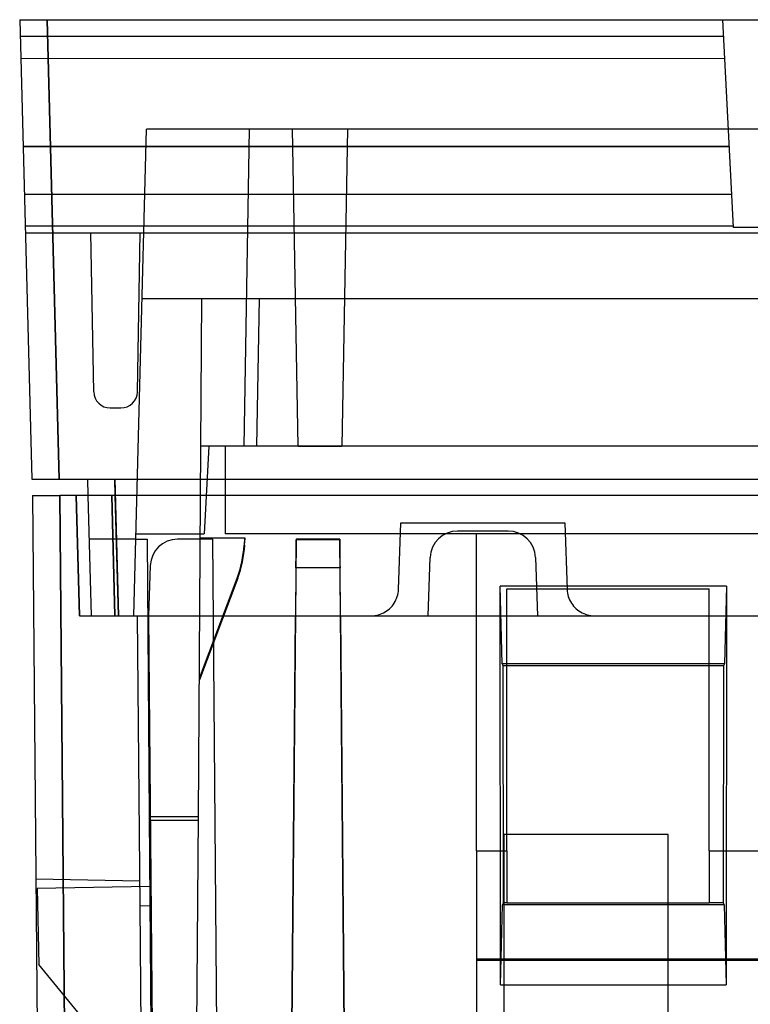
# Model space of a CAD drawing. Header units: millimetres. Extents: x 169.7 to 222.2, y -58 to 0.6.
# Tile 3 of 6: x 169.7 to 183, y -17.7 to 0.3. Entities that reach past the tile are written whole.
import ezdxf

# ---------------------------------------------------------------- set-up
doc = ezdxf.new("R2010")
doc.units = ezdxf.units.MM
doc.layers.add('MAIN-1', color=7, linetype='Continuous')
doc.layers.add('MAIN-2', color=7, linetype='Continuous')

msp = doc.modelspace()

# ---------------------------------------------------------------- linework, layer by layer
at = {"layer": 'MAIN-1'}
for p, q in [((169.652, 0.3), (169.651, 0.3)), ((169.651, 0.3), (169.651, 0.3)), ((169.651, 0.3), (169.651, 0.3)), ((169.651, 0.3), (169.651, 0.3)), ((169.651, 0.3), (169.651, 0.3)), ((169.651, 0.3), (169.651, 0.3)), ((169.651, 0.3), (169.651, 0.3)), ((169.651, 0.3), (169.651, 0.3)), ((169.651, 0.3), (169.651, 0.3)), ((169.651, 0.3), (169.651, 0.3)), ((169.651, 0.3), (169.651, 0.3)), ((169.651, 0.3), (169.651, 0.3)), ((169.651, 0.3), (169.651, 0.3)), ((169.651, 0.3), (169.651, 0.3)), ((169.651, 0.3), (169.651, 0.3)), ((169.651, 0.3), (169.651, 0.3)), ((169.651, 0.3), (169.651, 0.3)), ((169.651, 0.3), (169.651, 0.3)), ((169.651, 0.3), (169.651, 0.3)), ((169.651, 0.3), (169.651, 0.3)), ((169.651, 0.3), (169.651, 0.3)), ((169.651, 0.3), (169.651, 0.3)), ((169.651, 0.3), (169.651, 0.3)), ((169.651, 0.3), (169.651, 0.3)), ((169.651, 0.3), (169.651, 0.3)), ((169.651, 0.3), (169.651, 0.3)), ((169.651, 0.3), (169.651, 0.3)), ((169.651, 0.3), (169.651, 0.3)), ((169.651, 0.3), (169.651, 0.3)), ((169.651, 0.3), (169.651, 0.3)), ((169.651, 0.3), (169.651, 0.3)), ((169.651, 0.3), (169.651, 0.3)), ((169.651, 0.3), (169.651, 0.3)), ((169.651, 0.3), (169.651, 0.3)), ((169.651, 0.3), (169.651, 0.3)), ((169.651, 0.3), (169.651, 0.3)), ((169.651, 0.3), (169.651, 0.3)), ((169.651, 0.3), (169.651, 0.3)), ((169.651, 0.3), (169.651, 0.3)), ((169.651, 0.3), (169.651, 0.3)), ((169.651, 0.3), (169.652, 0.3)), ((169.652, 0.3), (169.651, 0.3)), ((169.651, 0.3), (169.651, 0.3)), ((169.651, 0.3), (169.651, 0.3)), ((169.651, 0.3), (169.651, 0.3)), ((169.651, 0.3), (169.651, 0.3)), ((169.651, 0.3), (169.651, 0.3)), ((169.651, 0.3), (169.651, 0.3)), ((169.651, 0.3), (169.651, 0.3)), ((169.651, 0.3), (169.651, 0.3)), ((169.651, 0.3), (169.651, 0.3)), ((169.651, 0.3), (169.651, 0.3)), ((169.651, 0.3), (169.651, 0.3)), ((169.651, 0.3), (169.651, 0.3)), ((169.651, 0.3), (169.651, 0.3)), ((169.651, 0.3), (169.651, 0.3)), ((169.651, 0.3), (169.651, 0.3)), ((169.651, 0.3), (169.651, 0.3)), ((169.651, 0.3), (169.651, 0.3)), ((169.651, 0.3), (169.651, 0.3)), ((169.651, 0.3), (169.651, 0.3)), ((169.651, 0.3), (169.651, 0.3)), ((169.651, 0.3), (169.651, 0.3)), ((169.651, 0.3), (169.651, 0.3)), ((169.651, 0.3), (169.651, 0.3)), ((169.651, 0.3), (169.651, 0.3)), ((169.651, 0.3), (169.651, 0.3)), ((169.651, 0.3), (169.651, 0.3)), ((169.651, 0.3), (169.651, 0.3)), ((169.651, 0.3), (169.651, 0.3)), ((169.651, 0.3), (169.651, 0.3)), ((169.651, 0.3), (169.651, 0.3)), ((169.651, 0.3), (169.651, 0.3)), ((169.651, 0.3), (169.651, 0.3)), ((169.651, 0.3), (169.651, 0.3)), ((169.651, 0.3), (169.651, 0.3)), ((169.651, 0.3), (169.651, 0.3)), ((169.651, 0.3), (169.651, 0.3)), ((169.651, 0.3), (169.651, 0.3)), ((169.651, 0.3), (169.651, 0.3)), ((169.651, 0.3), (169.651, 0.3)), ((169.651, 0.3), (169.652, 0.3)), ((169.652, 0.3), (169.872, -8.1)), ((169.652, 0.3), (170.151, 0.3)), ((170.371, -8.1), (170.151, 0.3)), ((170.151, 0.3), (221.667, 0.3)), ((169.872, -8.1), (170.371, -8.1)), ((170.371, -8.1), (221.448, -8.1)), ((170.893, -8.1), (170.9, -8.4)), ((171.4, -8.4), (171.392, -8.1)), ((169.888, -8.4), (170.388, -8.4)), ((169.888, -8.4), (170.112, -34.102)), ((221.431, -8.4), (170.388, -8.4)), ((170.612, -34.111), (170.388, -8.4))]:
    msp.add_line(p, q, dxfattribs=at)
at = {"layer": 'MAIN-2'}
for p, q in [((169.652, 0.3), (169.652, 0.3)), ((170.152, 0.3), (170.372, -8.1)), ((182.51, 0.3), (182.51, 0.3)), ((182.709, -3.5), (182.51, 0.3)), ((169.659, 0), (182.525, 0)), ((169.67, -0.406), (182.547, -0.411)), ((171.737, -10.6), (171.97, -1.7)), ((174.644, -1.7), (171.97, -1.7)), ((171.97, -1.7), (171.97, -1.7)), ((171.97, -1.7), (171.97, -1.7)), ((171.97, -1.7), (171.97, -1.7)), ((173.85, -1.7), (173.748, -7.5)), ((173.85, -1.7), (173.85, -1.7)), ((173.85, -1.7), (173.85, -1.7)), ((174.745, -7.5), (174.644, -1.7)), ((174.644, -1.7), (174.644, -1.7)), ((175.647, -1.7), (174.644, -1.7)), ((174.644, -1.7), (174.644, -1.7)), ((175.647, -1.7), (175.545, -7.5)), ((216.172, -1.7), (175.647, -1.7)), ((175.647, -1.7), (175.647, -1.7)), ((175.647, -1.7), (175.647, -1.7)), ((182.631, -2.019), (169.712, -2.019)), ((169.712, -2.02), (182.631, -2.02)), ((182.677, -2.896), (169.735, -2.896)), ((169.75, -3.47), (182.707, -3.47)), ((169.754, -3.599), (222.065, -3.599)), ((171.006, -6.505), (170.955, -3.6)), ((171.804, -6.505), (171.855, -3.6)), ((182.709, -3.5), (182.709, -3.5)), ((209.109, -3.5), (182.709, -3.5)), ((171.889, -4.8), (219.93, -4.8)), ((171.889, -4.8), (171.889, -4.8)), ((171.889, -4.801), (171.889, -4.801)), ((172.967, -7.5), (172.985, -4.8)), ((172.985, -4.8), (172.985, -4.8)), ((174.033, -4.8), (173.985, -7.5)), ((174.033, -4.8), (174.033, -4.8)), ((174.033, -4.8), (174.033, -4.8)), ((171.006, -6.505), (171.006, -6.505)), ((171.006, -6.505), (171.006, -6.505)), ((171.006, -6.505), (171.006, -6.505)), ((171.804, -6.505), (171.804, -6.505)), ((171.804, -6.505), (171.804, -6.505)), ((171.804, -6.505), (171.804, -6.505)), ((171.306, -6.8), (171.306, -6.8)), ((171.306, -6.8), (171.504, -6.8)), ((171.306, -6.8), (171.306, -6.8)), ((171.504, -6.8), (171.504, -6.8)), ((171.504, -6.8), (171.504, -6.8)), ((171.504, -6.8), (171.504, -6.8)), ((172.919, -14.269), (172.967, -7.5)), ((173.109, -7.5), (172.967, -7.5)), ((172.967, -7.5), (172.967, -7.5)), ((172.967, -7.5), (172.967, -7.5)), ((173.109, -7.5), (173.026, -9.1)), ((173.109, -7.5), (173.109, -7.5)), ((173.409, -7.5), (173.109, -7.5)), ((173.109, -7.5), (173.109, -7.5)), ((173.409, -7.5), (173.409, -7.5)), ((173.409, -7.5), (173.409, -7.5)), ((173.409, -7.5), (173.409, -7.5)), ((173.409, -7.5), (173.409, -7.5)), ((173.409, -7.5), (173.409, -7.5)), ((173.409, -7.5), (173.409, -7.5)), ((173.409, -7.5), (173.409, -7.5)), ((173.409, -7.5), (173.409, -7.5)), ((173.409, -7.5), (173.409, -7.5)), ((174.745, -7.5), (173.409, -7.5)), ((173.409, -7.5), (173.409, -9.1)), ((173.748, -7.5), (173.748, -7.5)), ((173.748, -7.5), (173.748, -7.5)), ((173.985, -7.5), (173.985, -7.5)), ((173.985, -7.5), (173.985, -7.5)), ((175.545, -7.5), (174.745, -7.5)), ((174.745, -7.5), (174.745, -7.5)), ((174.745, -7.5), (174.745, -7.5)), ((174.745, -7.5), (174.745, -7.5)), ((174.745, -7.5), (174.745, -7.5)), ((174.745, -7.5), (175.545, -7.5)), ((175.545, -7.5), (175.545, -7.5)), ((175.545, -7.5), (175.545, -7.5)), ((175.545, -7.5), (175.545, -7.5)), ((175.545, -7.5), (175.545, -7.5)), ((216.274, -7.5), (175.545, -7.5)), ((169.872, -8.1), (169.872, -8.1)), ((170.893, -8.1), (170.893, -8.1)), ((171.392, -8.1), (171.458, -10.6)), ((169.888, -8.4), (170.112, -34.102)), ((169.888, -8.4), (169.888, -8.4)), ((170.388, -8.4), (170.612, -34.116)), ((170.685, -8.4), (170.743, -10.6)), ((170.685, -8.4), (170.743, -10.6)), ((170.685, -8.4), (170.685, -8.4)), ((170.743, -10.6), (170.685, -8.4)), ((170.9, -8.4), (170.958, -10.6)), ((171.335, -8.4), (171.392, -10.6)), ((171.392, -10.6), (171.335, -8.4)), ((171.458, -10.6), (171.4, -8.4)), ((176.579, -10.117), (176.622, -8.9)), ((176.622, -8.9), (179.622, -8.9)), ((176.622, -8.9), (176.622, -8.9)), ((179.622, -8.9), (179.664, -10.117)), ((179.622, -8.9), (179.622, -8.9)), ((171.777, -9.1), (171.777, -9.1)), ((171.777, -9.1), (171.777, -9.1)), ((171.777, -9.1), (173.026, -9.1)), ((172.955, -9.18), (172.955, -9.18)), ((173.773, -9.18), (172.955, -9.18)), ((173.026, -9.1), (173.026, -9.1)), ((173.026, -9.1), (173.026, -9.1)), ((218.409, -9.1), (173.409, -9.1)), ((173.409, -9.1), (173.409, -9.1)), ((173.761, -9.18), (173.754, -9.309)), ((173.766, -9.309), (173.773, -9.18)), ((178.585, -9.05), (177.659, -9.05)), ((177.659, -9.05), (177.659, -9.05)), ((178.009, -9.1), (178.009, -9.1)), ((178.009, -14.9), (178.009, -9.1)), ((178.585, -9.05), (178.585, -9.05)), ((170.921, -9.2), (170.921, -9.2)), ((171.774, -9.2), (170.921, -9.2)), ((171.774, -9.2), (171.774, -9.2)), ((171.774, -9.2), (171.985, -9.2)), ((171.774, -9.2), (171.774, -9.2)), ((171.985, -9.2), (172.021, -14.269)), ((171.985, -9.2), (171.985, -9.2)), ((172.54, -9.2), (172.54, -9.2)), ((173.182, -9.2), (172.54, -9.2)), ((173.265, -18.739), (173.182, -9.2)), ((173.182, -9.2), (173.182, -9.2)), ((173.754, -9.309), (173.766, -9.309)), ((174.708, -9.2), (174.6, -21.578)), ((174.708, -9.2), (174.708, -9.208)), ((175.506, -9.2), (174.708, -9.2)), ((175.506, -9.208), (174.708, -9.208)), ((175.595, -19.407), (175.506, -9.2)), ((175.506, -9.2), (175.506, -9.208)), ((177.122, -10.6), (177.159, -9.533)), ((177.159, -9.533), (177.159, -9.533)), ((179.085, -9.533), (179.122, -10.6)), ((179.085, -9.533), (179.085, -9.533)), ((172.04, -9.683), (172.008, -10.6)), ((172.04, -9.683), (172.04, -9.683)), ((174.704, -9.721), (174.696, -10.6)), ((175.51, -9.721), (174.704, -9.721)), ((175.518, -10.6), (175.51, -9.721)), ((172.937, -11.741), (173.628, -9.911)), ((173.64, -9.911), (172.937, -11.773)), ((173.628, -9.911), (173.64, -9.911)), ((182.579, -10.06), (178.44, -10.06)), ((178.445, -17.349), (178.44, -10.06)), ((178.478, -11.476), (178.44, -10.06)), ((182.579, -10.06), (182.541, -11.476)), ((182.579, -10.06), (182.574, -17.35)), ((176.546, -10.281), (176.557, -10.25)), ((176.557, -10.25), (176.566, -10.218)), ((176.566, -10.218), (176.572, -10.186)), ((176.572, -10.186), (176.577, -10.152)), ((176.577, -10.152), (176.579, -10.117)), ((176.579, -10.117), (176.579, -10.117)), ((178.559, -14.9), (178.559, -10.11)), ((178.559, -10.11), (182.26, -10.11)), ((178.559, -10.11), (178.559, -10.11)), ((179.664, -10.117), (179.667, -10.152)), ((179.667, -10.152), (179.671, -10.185)), ((179.671, -10.185), (179.678, -10.217)), ((179.678, -10.217), (179.686, -10.249)), ((179.686, -10.249), (179.697, -10.28)), ((182.26, -14.9), (182.26, -10.11)), ((182.26, -10.11), (182.26, -10.11)), ((176.439, -10.448), (176.461, -10.423)), ((176.461, -10.423), (176.482, -10.397)), ((176.482, -10.397), (176.501, -10.369)), ((176.501, -10.369), (176.518, -10.341)), ((176.518, -10.341), (176.533, -10.311)), ((176.533, -10.311), (176.546, -10.281)), ((179.697, -10.28), (179.71, -10.31)), ((179.71, -10.31), (179.725, -10.339)), ((179.725, -10.339), (179.742, -10.368)), ((179.742, -10.368), (179.761, -10.396)), ((179.761, -10.396), (179.782, -10.422)), ((179.782, -10.422), (179.804, -10.447)), ((170.743, -10.6), (171.392, -10.6)), ((170.743, -10.6), (170.743, -10.6)), ((170.958, -10.6), (170.958, -10.6)), ((170.958, -10.6), (170.958, -10.6)), ((171.392, -10.6), (220.427, -10.6)), ((171.737, -10.6), (171.737, -10.6)), ((171.808, -10.6), (171.808, -10.6)), ((171.854, -15.902), (171.808, -10.6)), ((172.008, -10.6), (172.008, -10.6)), ((172.008, -10.6), (172.008, -10.6)), ((172.008, -10.6), (172.008, -10.6)), ((172.008, -10.6), (172.008, -10.6)), ((172.008, -10.6), (172.079, -18.739)), ((174.6, -21.578), (174.696, -10.6)), ((175.518, -10.6), (175.595, -19.407)), ((176.08, -10.6), (176.114, -10.599)), ((176.114, -10.599), (176.148, -10.595)), ((176.148, -10.595), (176.181, -10.59)), ((176.181, -10.59), (176.213, -10.582)), ((176.213, -10.582), (176.244, -10.572)), ((176.244, -10.572), (176.275, -10.56)), ((176.275, -10.56), (176.305, -10.546)), ((176.305, -10.546), (176.334, -10.53)), ((176.334, -10.53), (176.362, -10.512)), ((176.362, -10.512), (176.389, -10.493)), ((176.389, -10.493), (176.415, -10.471)), ((176.415, -10.471), (176.439, -10.448)), ((177.122, -10.6), (177.122, -10.6)), ((179.122, -10.6), (179.122, -10.6)), ((179.804, -10.447), (179.828, -10.471)), ((179.828, -10.471), (179.854, -10.492)), ((179.854, -10.492), (179.881, -10.512)), ((179.881, -10.512), (179.91, -10.53)), ((179.91, -10.53), (179.939, -10.546)), ((179.939, -10.546), (179.969, -10.56)), ((179.969, -10.56), (180, -10.572)), ((180, -10.572), (180.031, -10.582)), ((180.031, -10.582), (180.063, -10.59)), ((180.063, -10.59), (180.096, -10.595)), ((180.096, -10.595), (180.129, -10.599)), ((180.129, -10.599), (180.164, -10.6)), ((182.541, -11.476), (178.478, -11.476)), ((178.497, -11.512), (178.479, -11.476)), ((178.499, -15.85), (178.496, -11.512)), ((182.523, -11.512), (178.496, -11.512)), ((182.523, -11.512), (182.52, -15.85)), ((182.54, -11.476), (182.522, -11.512)), ((172.021, -14.269), (172.919, -14.269)), ((172.021, -14.269), (172.052, -18.68)), ((172.919, -14.341), (172.021, -14.341)), ((172.889, -18.682), (172.919, -14.269)), ((178.509, -14.6), (178.509, -18.739)), ((181.509, -14.6), (178.509, -14.6)), ((181.509, -18.739), (181.509, -14.6)), ((178.009, -14.9), (178.009, -16.878)), ((178.009, -14.9), (178.559, -14.9)), ((178.559, -14.9), (178.559, -15.85)), ((182.26, -14.9), (188.737, -14.9)), ((182.26, -14.9), (182.26, -15.85)), ((169.949, -15.417), (169.949, -15.417)), ((169.949, -15.417), (169.949, -15.417)), ((171.85, -15.45), (169.949, -15.417)), ((171.85, -15.45), (171.85, -15.45)), ((172.03, -15.55), (169.968, -15.586)), ((169.968, -15.586), (169.968, -15.586)), ((169.968, -15.586), (170.004, -16.978)), ((169.968, -15.586), (169.968, -15.586)), ((172.03, -15.55), (172.03, -15.55)), ((172.03, -15.55), (172.03, -15.55)), ((171.854, -15.902), (172.054, -15.9)), ((171.854, -15.902), (172.054, -15.9)), ((171.898, -20.902), (171.854, -15.902)), ((178.445, -17.349), (178.483, -15.883)), ((178.483, -15.883), (178.499, -15.85)), ((182.536, -15.883), (178.483, -15.883)), ((178.559, -15.85), (178.499, -15.85)), ((178.559, -15.85), (182.26, -15.85)), ((178.559, -15.85), (178.559, -15.85)), ((182.52, -15.85), (182.26, -15.85)), ((182.26, -15.85), (182.26, -15.85)), ((182.52, -15.85), (182.536, -15.883)), ((182.536, -15.883), (182.574, -17.35)), ((193.009, -16.878), (178.009, -16.878)), ((178.009, -16.878), (178.009, -18.739)), ((178.009, -16.9), (178.009, -16.9)), ((178.009, -16.9), (184.324, -16.9)), ((171.986, -19.4), (170.004, -16.978)), ((170.004, -16.978), (170.004, -16.978)), ((170.004, -16.978), (170.004, -16.978)), ((178.445, -17.349), (182.574, -17.349))]:
    msp.add_line(p, q, dxfattribs=at)
for centre, major_axis, ratio, start_param, end_param in [((171.306, -6.5), (0, 0.3), 1, 1.588257, 3.141598), ((171.504, -6.5), (0, 0.3), 1, 3.141587, 4.694931), ((177.659, -9.55), (0, 0.5), 1, 0, 1.53589), ((178.585, -9.55), (0, -0.5), 1, 1.605703, 3.141593), ((172.54, -9.7), (0, 0.5), 1, 0, 1.53589), ((171.757, -9.205), (-2, 0), 0.999996, 2.780451, 3.089376), ((171.769, -9.205), (-2, 0), 0.999996, 2.78045, 3.089376), ((174.704, -9.708), (0.004, 0.5), 0.000076, -1.596976, -0.008726), ((175.51, -9.708), (0.004, -0.5), 0.000076, -3.132867, -1.544617)]:
    msp.add_ellipse(centre, major_axis=major_axis, ratio=ratio, start_param=start_param, end_param=end_param, dxfattribs=at)

doc.saveas('drawing.dxf')
